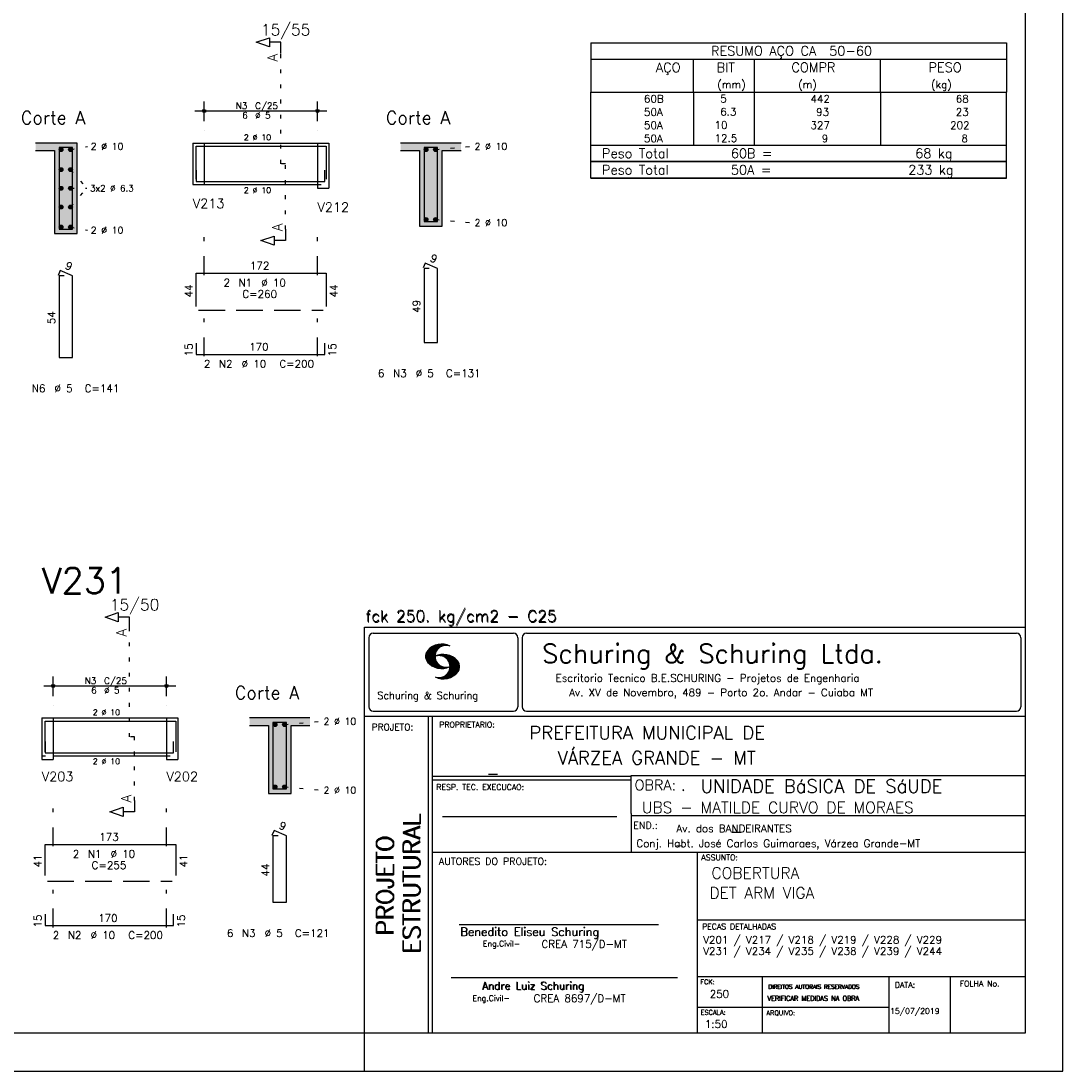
# Model space of a CAD drawing. Extents: x 0 to 84.1, y 0 to 59.4.
# Tile 4 of 7: x 56.5 to 84.1, y 0 to 27.8. Entities that reach past the tile are written whole.
import ezdxf

# ---------------------------------------------------------------- set-up
doc = ezdxf.new("R2010")
doc.units = 0
for name, pattern in [('ESTILO_TQS_0001', [1, 0.7, -0.3]), ('ESTILO_TQS_0002', [0.4, 0.1, -0.3]), ('ESTILO_TQS_0003', [1.5, 0.5, -0.4, 0.1, -0.5])]:
    doc.linetypes.add(name, pattern=pattern)
for name, color, linetype in [('1', 1, 'CONTINUOUS'), ('10', 10, 'CONTINUOUS'), ('2', 2, 'CONTINUOUS'), ('4', 4, 'CONTINUOUS'), ('6', 6, 'CONTINUOUS'), ('7', 7, 'CONTINUOUS')]:
    doc.layers.add(name, color=color, linetype=linetype)
doc.styles.get("Standard").update_dxf_attribs({"font": 'ROMANS.SHX'})

msp = doc.modelspace()

# ---------------------------------------------------------------- linework, layer by layer
at = {"layer": '1', "linetype": 'ESTILO_TQS_0002'}
for p, q in [((63.385, 24.03), (63.385, 26.95)), ((57.82, 24.405), (58.265, 24.49)), ((61.06, 24.58), (61.36, 24.58)), ((61.36, 24.58), (61.36, 23.48)), ((64.36, 24.58), (64.36, 23.48)), ((64.36, 24.58), (64.66, 24.58)), ((67.485, 24.405), (68.43, 24.49)), ((63.51, 24.03), (63.385, 24.03)), ((63.51, 22.295), (63.51, 24.03)), ((57.82, 23.8754), (58.25, 23.38)), ((57.82, 22.8846), (58.25, 23.38)), ((57.82, 23.38), (58.25, 23.38)), ((61.06, 23.48), (61.36, 23.48)), ((64.36, 23.48), (64.66, 23.48)), ((67.485, 22.555), (68.43, 22.47)), ((57.82, 22.355), (58.265, 22.27)), ((59.385, 8.85), (59.385, 11.72)), ((57.06, 9.35), (57.36, 9.35)), ((57.36, 9.35), (57.36, 8.35)), ((60.36, 9.35), (60.36, 8.35)), ((60.36, 9.35), (60.66, 9.35)), ((63.485, 9.175), (64.43, 9.26)), ((59.51, 8.85), (59.385, 8.85)), ((59.51, 7.165), (59.51, 8.85)), ((57.06, 8.35), (57.36, 8.35)), ((60.36, 8.35), (60.66, 8.35)), ((63.485, 7.525), (64.43, 7.44))]:
    msp.add_line(p, q, dxfattribs=at)
at = {"layer": '1', "linetype": 'ESTILO_TQS_0001'}
for p, q in [((61.21, 20.155), (64.51, 20.155)), ((57.21, 5.025), (60.51, 5.025))]:
    msp.add_line(p, q, dxfattribs=at)
at = {"layer": '1', "linetype": 'CONTINUOUS'}
for centre in [(57.57, 24.405), (57.82, 24.405), (67.235, 24.405), (67.485, 24.405), (57.57, 23.8754), (57.82, 23.8754), (57.57, 23.38), (57.82, 23.38), (57.57, 22.8846), (57.82, 22.8846), (67.235, 22.555), (67.485, 22.555), (57.57, 22.355), (57.82, 22.355), (63.235, 9.175), (63.485, 9.175), (63.235, 7.525), (63.485, 7.525)]:
    msp.add_circle(centre, 0.05, dxfattribs=at)
for points in [[(57.62, 24.405), (57.545, 24.448301), (57.523015, 24.422101)], [(57.62, 24.405), (57.523015, 24.422101), (57.523015, 24.387899)], [(57.62, 24.405), (57.523015, 24.387899), (57.545, 24.361699)], [(57.62, 24.405), (57.578682, 24.45424), (57.545, 24.448301)], [(57.62, 24.405), (57.545, 24.361699), (57.578682, 24.35576)], [(57.62, 24.405), (57.608302, 24.437139), (57.578682, 24.45424)], [(57.62, 24.405), (57.578682, 24.35576), (57.608302, 24.372861)], [(57.62, 24.405), (57.608302, 24.372861), (57.62, 24.405)], [(57.87, 24.405), (57.795, 24.448301), (57.773015, 24.422101)], [(57.87, 24.405), (57.773015, 24.422101), (57.773015, 24.387899)], [(57.87, 24.405), (57.773015, 24.387899), (57.795, 24.361699)], [(57.87, 24.405), (57.828682, 24.45424), (57.795, 24.448301)], [(57.87, 24.405), (57.795, 24.361699), (57.828682, 24.35576)], [(57.87, 24.405), (57.858302, 24.437139), (57.828682, 24.45424)], [(57.87, 24.405), (57.828682, 24.35576), (57.858302, 24.372861)], [(57.87, 24.405), (57.858302, 24.372861), (57.87, 24.405)], [(67.285, 24.405), (67.21, 24.448301), (67.188015, 24.422101)], [(67.285, 24.405), (67.188015, 24.422101), (67.188015, 24.387899)], [(67.285, 24.405), (67.188015, 24.387899), (67.21, 24.361699)], [(67.285, 24.405), (67.243682, 24.45424), (67.21, 24.448301)], [(67.285, 24.405), (67.21, 24.361699), (67.243682, 24.35576)], [(67.285, 24.405), (67.273302, 24.437139), (67.243682, 24.45424)], [(67.285, 24.405), (67.243682, 24.35576), (67.273302, 24.372861)], [(67.285, 24.405), (67.273302, 24.372861), (67.285, 24.405)], [(67.535, 24.405), (67.46, 24.448301), (67.438015, 24.422101)], [(67.535, 24.405), (67.438015, 24.422101), (67.438015, 24.387899)], [(67.535, 24.405), (67.438015, 24.387899), (67.46, 24.361699)], [(67.535, 24.405), (67.493682, 24.45424), (67.46, 24.448301)], [(67.535, 24.405), (67.46, 24.361699), (67.493682, 24.35576)], [(67.535, 24.405), (67.523302, 24.437139), (67.493682, 24.45424)], [(67.535, 24.405), (67.493682, 24.35576), (67.523302, 24.372861)], [(67.535, 24.405), (67.523302, 24.372861), (67.535, 24.405)], [(57.62, 23.8754), (57.545, 23.918701), (57.523015, 23.892501)], [(57.62, 23.8754), (57.578682, 23.92464), (57.545, 23.918701)], [(57.62, 23.8754), (57.608302, 23.907539), (57.578682, 23.92464)], [(57.87, 23.8754), (57.795, 23.918701), (57.773015, 23.892501)], [(57.87, 23.8754), (57.828682, 23.92464), (57.795, 23.918701)], [(57.87, 23.8754), (57.858302, 23.907539), (57.828682, 23.92464)], [(57.62, 23.8754), (57.523015, 23.892501), (57.523015, 23.858299)], [(57.62, 23.8754), (57.523015, 23.858299), (57.545, 23.832099)], [(57.62, 23.8754), (57.545, 23.832099), (57.578682, 23.82616)], [(57.62, 23.8754), (57.578682, 23.82616), (57.608302, 23.843261)], [(57.62, 23.8754), (57.608302, 23.843261), (57.62, 23.8754)], [(57.87, 23.8754), (57.773015, 23.892501), (57.773015, 23.858299)], [(57.87, 23.8754), (57.773015, 23.858299), (57.795, 23.832099)], [(57.87, 23.8754), (57.795, 23.832099), (57.828682, 23.82616)], [(57.87, 23.8754), (57.828682, 23.82616), (57.858302, 23.843261)], [(57.87, 23.8754), (57.858302, 23.843261), (57.87, 23.8754)], [(57.62, 23.38), (57.545, 23.423301), (57.523015, 23.397101)], [(57.62, 23.38), (57.523015, 23.397101), (57.523015, 23.362899)], [(57.62, 23.38), (57.523015, 23.362899), (57.545, 23.336699)], [(57.62, 23.38), (57.578682, 23.42924), (57.545, 23.423301)], [(57.62, 23.38), (57.545, 23.336699), (57.578682, 23.33076)], [(57.62, 23.38), (57.608302, 23.412139), (57.578682, 23.42924)], [(57.62, 23.38), (57.578682, 23.33076), (57.608302, 23.347861)], [(57.62, 23.38), (57.608302, 23.347861), (57.62, 23.38)], [(57.87, 23.38), (57.795, 23.423301), (57.773015, 23.397101)], [(57.87, 23.38), (57.773015, 23.397101), (57.773015, 23.362899)], [(57.87, 23.38), (57.773015, 23.362899), (57.795, 23.336699)], [(57.87, 23.38), (57.828682, 23.42924), (57.795, 23.423301)], [(57.87, 23.38), (57.795, 23.336699), (57.828682, 23.33076)], [(57.87, 23.38), (57.858302, 23.412139), (57.828682, 23.42924)], [(57.87, 23.38), (57.828682, 23.33076), (57.858302, 23.347861)], [(57.87, 23.38), (57.858302, 23.347861), (57.87, 23.38)], [(57.62, 22.8846), (57.545, 22.927901), (57.523015, 22.901701)], [(57.62, 22.8846), (57.523015, 22.901701), (57.523015, 22.867499)], [(57.62, 22.8846), (57.523015, 22.867499), (57.545, 22.841299)], [(57.62, 22.8846), (57.578682, 22.93384), (57.545, 22.927901)], [(57.62, 22.8846), (57.545, 22.841299), (57.578682, 22.83536)], [(57.62, 22.8846), (57.608302, 22.916739), (57.578682, 22.93384)], [(57.62, 22.8846), (57.578682, 22.83536), (57.608302, 22.852461)], [(57.62, 22.8846), (57.608302, 22.852461), (57.62, 22.8846)], [(57.87, 22.8846), (57.795, 22.927901), (57.773015, 22.901701)], [(57.87, 22.8846), (57.773015, 22.901701), (57.773015, 22.867499)], [(57.87, 22.8846), (57.773015, 22.867499), (57.795, 22.841299)], [(57.87, 22.8846), (57.828682, 22.93384), (57.795, 22.927901)], [(57.87, 22.8846), (57.795, 22.841299), (57.828682, 22.83536)], [(57.87, 22.8846), (57.858302, 22.916739), (57.828682, 22.93384)], [(57.87, 22.8846), (57.828682, 22.83536), (57.858302, 22.852461)], [(57.87, 22.8846), (57.858302, 22.852461), (57.87, 22.8846)], [(67.285, 22.555), (67.21, 22.598301), (67.188015, 22.572101)], [(67.285, 22.555), (67.188015, 22.572101), (67.188015, 22.537899)], [(67.285, 22.555), (67.188015, 22.537899), (67.21, 22.511699)], [(67.285, 22.555), (67.243682, 22.60424), (67.21, 22.598301)], [(67.285, 22.555), (67.21, 22.511699), (67.243682, 22.50576)], [(67.285, 22.555), (67.273302, 22.587139), (67.243682, 22.60424)], [(67.285, 22.555), (67.243682, 22.50576), (67.273302, 22.522861)], [(67.285, 22.555), (67.273302, 22.522861), (67.285, 22.555)], [(67.535, 22.555), (67.46, 22.598301), (67.438015, 22.572101)], [(67.535, 22.555), (67.438015, 22.572101), (67.438015, 22.537899)], [(67.535, 22.555), (67.438015, 22.537899), (67.46, 22.511699)], [(67.535, 22.555), (67.493682, 22.60424), (67.46, 22.598301)], [(67.535, 22.555), (67.46, 22.511699), (67.493682, 22.50576)], [(67.535, 22.555), (67.523302, 22.587139), (67.493682, 22.60424)], [(67.535, 22.555), (67.493682, 22.50576), (67.523302, 22.522861)], [(67.535, 22.555), (67.523302, 22.522861), (67.535, 22.555)], [(57.62, 22.355), (57.545, 22.398301), (57.523015, 22.372101)], [(57.62, 22.355), (57.523015, 22.372101), (57.523015, 22.337899)], [(57.62, 22.355), (57.523015, 22.337899), (57.545, 22.311699)], [(57.62, 22.355), (57.578682, 22.40424), (57.545, 22.398301)], [(57.62, 22.355), (57.545, 22.311699), (57.578682, 22.30576)], [(57.62, 22.355), (57.608302, 22.387139), (57.578682, 22.40424)], [(57.62, 22.355), (57.578682, 22.30576), (57.608302, 22.322861)], [(57.62, 22.355), (57.608302, 22.322861), (57.62, 22.355)], [(57.87, 22.355), (57.795, 22.398301), (57.773015, 22.372101)], [(57.87, 22.355), (57.773015, 22.372101), (57.773015, 22.337899)], [(57.87, 22.355), (57.773015, 22.337899), (57.795, 22.311699)], [(57.87, 22.355), (57.828682, 22.40424), (57.795, 22.398301)], [(57.87, 22.355), (57.795, 22.311699), (57.828682, 22.30576)], [(57.87, 22.355), (57.858302, 22.387139), (57.828682, 22.40424)], [(57.87, 22.355), (57.828682, 22.30576), (57.858302, 22.322861)], [(57.87, 22.355), (57.858302, 22.322861), (57.87, 22.355)], [(63.285, 9.175), (63.21, 9.218301), (63.188015, 9.192101)], [(63.285, 9.175), (63.188015, 9.192101), (63.188015, 9.157899)], [(63.285, 9.175), (63.243682, 9.22424), (63.21, 9.218301)], [(63.285, 9.175), (63.273302, 9.207139), (63.243682, 9.22424)], [(63.535, 9.175), (63.46, 9.218301), (63.438015, 9.192101)], [(63.535, 9.175), (63.438015, 9.192101), (63.438015, 9.157899)], [(63.535, 9.175), (63.493682, 9.22424), (63.46, 9.218301)], [(63.535, 9.175), (63.523302, 9.207139), (63.493682, 9.22424)], [(63.285, 9.175), (63.188015, 9.157899), (63.21, 9.131699)], [(63.285, 9.175), (63.21, 9.131699), (63.243682, 9.12576)], [(63.285, 9.175), (63.243682, 9.12576), (63.273302, 9.142861)], [(63.285, 9.175), (63.273302, 9.142861), (63.285, 9.175)], [(63.535, 9.175), (63.438015, 9.157899), (63.46, 9.131699)], [(63.535, 9.175), (63.46, 9.131699), (63.493682, 9.12576)], [(63.535, 9.175), (63.493682, 9.12576), (63.523302, 9.142861)], [(63.535, 9.175), (63.523302, 9.142861), (63.535, 9.175)], [(63.285, 7.525), (63.21, 7.568301), (63.188015, 7.542101)], [(63.285, 7.525), (63.188015, 7.542101), (63.188015, 7.507899)], [(63.285, 7.525), (63.188015, 7.507899), (63.21, 7.481699)], [(63.285, 7.525), (63.243682, 7.57424), (63.21, 7.568301)], [(63.285, 7.525), (63.21, 7.481699), (63.243682, 7.47576)], [(63.285, 7.525), (63.273302, 7.557139), (63.243682, 7.57424)], [(63.285, 7.525), (63.243682, 7.47576), (63.273302, 7.492861)], [(63.285, 7.525), (63.273302, 7.492861), (63.285, 7.525)], [(63.535, 7.525), (63.46, 7.568301), (63.438015, 7.542101)], [(63.535, 7.525), (63.438015, 7.542101), (63.438015, 7.507899)], [(63.535, 7.525), (63.438015, 7.507899), (63.46, 7.481699)], [(63.535, 7.525), (63.493682, 7.57424), (63.46, 7.568301)], [(63.535, 7.525), (63.46, 7.481699), (63.493682, 7.47576)], [(63.535, 7.525), (63.523302, 7.557139), (63.493682, 7.57424)], [(63.535, 7.525), (63.493682, 7.47576), (63.523302, 7.492861)], [(63.535, 7.525), (63.523302, 7.492861), (63.535, 7.525)]]:
    msp.add_solid(points, dxfattribs=at)
at = {"layer": '10', "linetype": 'CONTINUOUS'}
for points in [[(57.395, 24.38), (57.995, 24.58), (56.895, 24.58)], [(57.395, 24.38), (56.895, 24.58), (56.895, 24.38)], [(57.395, 24.38), (57.995, 22.18), (57.995, 24.58)], [(66.56, 24.58), (66.56, 24.38), (67.06, 24.38)], [(66.56, 24.58), (67.06, 24.38), (68.16, 24.58)], [(67.06, 24.38), (67.66, 24.38), (68.16, 24.58)], [(67.66, 24.38), (68.16, 24.38), (68.16, 24.58)], [(57.395, 24.38), (57.395, 22.18), (57.995, 22.18)], [(67.06, 22.38), (67.66, 22.38), (67.06, 24.38)], [(67.66, 22.38), (67.66, 24.38), (67.06, 24.38)], [(62.56, 9.35), (62.56, 9.15), (63.06, 9.15)], [(62.56, 9.35), (63.06, 9.15), (64.16, 9.35)], [(63.06, 9.15), (63.66, 9.15), (64.16, 9.35)], [(63.66, 9.15), (64.16, 9.15), (64.16, 9.35)], [(63.06, 7.35), (63.66, 7.35), (63.06, 9.15)], [(63.66, 7.35), (63.66, 9.15), (63.06, 9.15)]]:
    msp.add_solid(points, dxfattribs=at)
at = {"layer": '2', "linetype": 'CONTINUOUS'}
for p, q in [((84.100006, 0), (84.100006, 59.400002)), ((71.6, 27.237511), (71.6, 25.925011)), ((71.6, 27.237511), (82.6, 27.237511)), ((82.6, 27.237511), (82.6, 25.925011)), ((71.6, 26.800011), (82.6, 26.800011)), ((74.32, 25.925011), (74.32, 26.800011)), ((75.93, 25.925011), (75.93, 26.800011)), ((79.265, 25.925011), (79.265, 26.800011)), ((71.6, 25.925011), (82.6, 25.925011)), ((71.6, 25.575011), (71.6, 25.925011)), ((74.32, 25.925011), (74.32, 25.575011)), ((75.93, 25.575011), (75.93, 25.925011)), ((79.265, 25.925011), (79.265, 25.575011)), ((82.6, 25.575011), (82.6, 25.925011)), ((61.36, 25.16), (61.36, 25.68)), ((64.36, 25.16), (64.36, 25.68)), ((61.11, 25.43), (64.61, 25.43)), ((71.6, 25.22501), (71.6, 25.575011)), ((74.32, 25.575011), (74.32, 25.225011)), ((75.93, 25.22501), (75.93, 25.575011)), ((79.265, 25.575011), (79.265, 25.22501)), ((82.6, 25.22501), (82.6, 25.575011)), ((71.6, 24.87501), (71.6, 25.22501)), ((74.32, 25.22501), (74.32, 24.87501)), ((75.93, 24.87501), (75.93, 25.22501)), ((79.265, 25.22501), (79.265, 24.87501)), ((82.6, 24.87501), (82.6, 25.22501)), ((61.36, 24.91), (61.36, 24.91)), ((64.36, 24.91), (64.36, 24.91)), ((71.6, 24.52501), (71.6, 24.87501)), ((74.32, 24.87501), (74.32, 24.52501)), ((75.93, 24.52501), (75.93, 24.87501)), ((79.265, 24.87501), (79.265, 24.52501)), ((82.6, 24.52501), (82.6, 24.87501)), ((57.995, 24.58), (56.895, 24.58)), ((57.995, 22.18), (57.995, 24.58)), ((61.06, 24.58), (61.06, 23.48)), ((61.06, 24.58), (61.06, 23.48)), ((61.06, 24.58), (61.06, 23.48)), ((61.06, 24.58), (61.36, 24.58)), ((61.36, 24.58), (64.36, 24.58)), ((61.36, 24.58), (61.36, 23.48)), ((64.36, 24.58), (64.36, 23.48)), ((64.36, 24.58), (64.36, 23.38)), ((64.36, 24.58), (64.66, 24.58)), ((64.66, 24.58), (64.66, 23.48)), ((64.66, 24.58), (64.66, 23.38)), ((68.16, 24.58), (66.56, 24.58)), ((71.6, 24.52501), (82.6, 24.52501)), ((71.6, 24.08751), (71.6, 24.52501)), ((71.6, 24.52501), (82.6, 24.52501)), ((82.6, 24.08751), (82.6, 24.52501)), ((56.895, 24.38), (57.395, 24.38)), ((57.395, 24.38), (57.395, 22.18)), ((66.56, 24.38), (67.06, 24.38)), ((67.06, 24.38), (67.06, 22.38)), ((67.66, 22.38), (67.66, 24.38)), ((67.66, 24.38), (68.16, 24.38)), ((82.6, 24.08751), (71.6, 24.08751)), ((71.6, 23.65001), (71.6, 24.08751)), ((71.6, 24.08751), (82.6, 24.08751)), ((82.6, 23.65001), (82.6, 24.08751)), ((82.6, 23.65001), (71.6, 23.65001)), ((71.6, 23.65001), (82.6, 23.65001)), ((61.06, 23.48), (61.36, 23.48)), ((61.36, 23.48), (64.36, 23.48)), ((64.36, 23.38), (64.66, 23.38)), ((67.06, 22.38), (67.66, 22.38)), ((57.395, 22.18), (57.995, 22.18)), ((65.600006, 11.755142), (83.100006, 11.755135)), ((65.600006, 1), (65.600006, 11.755142)), ((65.715988, 11.477417), (65.715988, 9.648308)), ((65.832489, 11.593918), (69.548996, 11.593918)), ((69.665497, 11.477417), (69.665497, 9.648308)), ((69.778748, 11.477417), (69.778748, 9.648308)), ((69.895248, 11.593918), (82.867508, 11.593918)), ((82.984009, 11.477417), (82.984009, 9.648308)), ((67.221771, 10.985771), (67.52832, 11.29232)), ((67.222122, 10.971992), (67.545929, 11.295792)), ((67.222168, 11.000305), (67.508011, 11.286148)), ((67.222488, 10.958214), (67.56427, 11.300003)), ((67.224365, 11.016647), (67.488403, 11.280685)), ((67.224472, 10.94606), (67.581131, 11.302727)), ((67.226578, 11.03299), (67.465408, 11.271812)), ((67.2267, 10.934158), (67.596313, 11.303772)), ((67.228943, 10.922256), (67.612335, 11.305649)), ((67.232178, 10.911354), (67.626831, 11.306015)), ((67.232437, 11.052986), (67.439468, 11.26001)), ((67.235916, 10.900948), (67.642014, 11.307053)), ((67.239258, 11.073952), (67.410522, 11.245209)), ((67.239655, 10.890556), (67.656281, 11.307182)), ((67.243561, 10.880333), (67.66925, 11.306015)), ((67.248611, 10.871239), (67.520584, 11.143219)), ((67.252747, 11.10157), (67.374313, 11.223145)), ((67.608673, 11.2313), (67.68306, 11.305702)), ((67.638062, 11.246552), (67.69574, 11.30423)), ((67.662872, 11.257233), (67.708405, 11.302757)), ((67.681976, 11.262199), (67.721237, 11.30146)), ((67.702469, 11.268562), (67.733063, 11.299149)), ((67.718491, 11.270424), (67.744904, 11.296837)), ((67.734482, 11.272285), (67.757004, 11.294807)), ((67.750473, 11.274147), (67.768555, 11.292221)), ((67.253647, 10.862129), (67.502121, 11.110611)), ((67.258682, 10.853035), (67.491592, 11.085945)), ((67.264267, 10.84449), (67.483597, 11.06382)), ((67.270782, 10.836868), (67.47966, 11.045746)), ((67.277298, 10.829247), (67.475876, 11.027817)), ((67.283813, 10.821625), (67.474167, 11.011971)), ((67.290558, 10.814232), (67.473114, 10.99678)), ((67.296936, 10.807419), (67.470306, 10.980797)), ((67.304733, 10.800133), (67.473206, 10.968597)), ((67.311829, 10.793083), (67.474121, 10.955383)), ((67.319168, 10.786293), (67.475159, 10.942276)), ((67.326828, 10.779808), (67.477615, 10.930595)), ((67.334488, 10.773323), (67.480087, 10.918922)), ((67.342133, 10.766846), (67.482544, 10.907249)), ((67.350098, 10.760674), (67.485901, 10.896469)), ((67.358337, 10.754768), (67.489655, 10.886078)), ((67.366577, 10.748863), (67.493408, 10.875694)), ((67.374802, 10.742966), (67.497208, 10.865356)), ((67.383392, 10.737427), (67.502075, 10.856102)), ((67.392227, 10.732109), (67.506958, 10.84684)), ((67.531494, 10.998619), (67.546158, 11.013283)), ((67.548691, 11.001663), (67.565323, 11.018303)), ((67.563156, 11.001991), (67.584885, 11.023735)), ((67.577606, 11.002319), (67.601898, 11.026611)), ((67.592072, 11.002647), (67.619476, 11.030045)), ((67.604584, 11.001007), (67.635239, 11.03167)), ((67.617233, 10.999535), (67.651505, 11.033806)), ((67.62999, 10.998154), (67.666199, 11.034363)), ((67.64122, 10.995239), (67.680893, 11.03492)), ((67.652435, 10.992317), (67.695602, 11.035484)), ((67.664337, 10.990074), (67.708984, 11.034729)), ((67.674881, 10.986488), (67.72316, 11.034767)), ((67.684326, 10.981789), (67.736191, 11.033653)), ((67.694321, 10.977654), (67.748459, 11.031792)), ((67.704605, 10.973801), (67.761597, 11.0308)), ((67.71431, 10.969368), (67.773758, 11.028824)), ((67.722412, 10.963333), (67.785233, 11.026146)), ((67.732498, 10.959282), (67.797607, 11.024391)), ((67.740387, 10.953033), (67.808838, 11.021484)), ((67.749115, 10.947632), (67.819702, 11.018219)), ((67.756165, 10.940536), (67.830765, 11.015137)), ((67.765198, 10.93544), (67.841873, 11.012115)), ((67.77211, 10.928207), (67.852234, 11.008339)), ((67.779831, 10.921783), (67.86261, 11.004555)), ((67.785919, 10.913734), (67.873306, 11.001122)), ((67.794006, 10.907692), (67.883316, 10.997002)), ((67.799911, 10.899467), (67.892731, 10.992279)), ((67.806625, 10.892029), (67.902451, 10.987854)), ((67.811752, 10.883018), (67.912231, 10.983505)), ((67.817657, 10.874802), (67.921875, 10.979012)), ((67.823761, 10.866768), (67.930435, 10.973442)), ((67.829498, 10.858353), (67.940002, 10.968857)), ((67.833527, 10.848244), (67.948654, 10.963379)), ((67.838394, 10.838989), (67.957047, 10.957634)), ((67.843323, 10.829773), (67.965561, 10.952019)), ((67.848358, 10.817596), (67.975677, 10.944923)), ((67.852341, 10.806755), (67.985031, 10.939453)), ((67.856201, 10.794724), (67.99379, 10.932312)), ((67.856934, 10.63131), (68.075089, 10.849472)), ((67.859863, 10.781189), (68.003067, 10.924393)), ((67.860703, 10.649239), (68.070358, 10.858894)), ((67.862656, 10.768639), (68.011749, 10.91774)), ((67.865173, 10.667847), (68.063507, 10.866165)), ((67.865234, 10.753647), (68.02092, 10.90934)), ((67.866241, 10.683037), (68.057556, 10.874352)), ((67.866318, 10.73967), (68.029205, 10.90255)), ((67.867294, 10.698235), (68.049774, 10.880722)), ((67.867905, 10.725861), (68.036682, 10.894646)), ((67.868118, 10.711845), (68.043793, 10.887527)), ((67.401062, 10.726807), (67.511841, 10.837578)), ((67.409882, 10.721497), (67.516922, 10.828537)), ((67.419189, 10.71666), (67.522842, 10.820305)), ((67.428635, 10.711967), (67.528748, 10.812088)), ((67.43808, 10.707275), (67.534668, 10.803864)), ((67.44754, 10.702599), (67.540802, 10.79586)), ((67.457642, 10.698563), (67.547699, 10.78862)), ((67.467743, 10.694519), (67.554611, 10.781387)), ((67.477829, 10.690483), (67.561508, 10.774155)), ((67.488205, 10.686714), (67.568588, 10.767105)), ((67.499008, 10.683372), (67.576477, 10.760849)), ((67.509796, 10.680031), (67.584366, 10.754601)), ((67.520599, 10.676697), (67.592255, 10.74836)), ((67.532074, 10.674026), (67.600327, 10.742287)), ((67.543625, 10.671448), (67.609238, 10.737053)), ((67.555176, 10.668869), (67.618134, 10.731819)), ((67.5672, 10.666748), (67.627045, 10.726585)), ((67.579605, 10.665009), (67.636261, 10.721664)), ((67.591995, 10.663277), (67.646255, 10.717522)), ((67.604782, 10.661919), (67.65625, 10.713379)), ((67.618134, 10.66114), (67.666229, 10.709244)), ((67.6315, 10.660355), (67.67691, 10.705772)), ((67.645309, 10.660042), (67.688126, 10.70285)), ((67.65976, 10.660355), (67.699341, 10.699936)), ((67.671295, 10.38913), (68.095734, 10.813568)), ((67.67421, 10.660667), (67.710678, 10.697136)), ((67.685135, 10.388832), (68.100952, 10.804665)), ((67.690598, 10.661674), (67.723846, 10.694931)), ((67.698959, 10.388527), (68.104996, 10.794571)), ((67.70816, 10.663521), (67.737625, 10.692986)), ((67.713776, 10.389206), (68.107529, 10.782967)), ((67.725296, 10.665939), (67.750778, 10.691422)), ((67.728806, 10.390091), (68.110825, 10.77211)), ((67.741867, 10.668861), (67.765747, 10.692741)), ((67.744095, 10.391251), (68.114105, 10.761261)), ((67.760269, 10.672806), (67.780136, 10.69268)), ((67.760544, 10.393555), (68.11557, 10.748596)), ((67.776978, 10.395859), (68.117249, 10.736137)), ((67.780106, 10.677895), (67.794464, 10.692261)), ((67.794464, 10.692261), (67.796539, 10.694336)), ((67.794861, 10.399597), (68.118942, 10.723679)), ((67.798126, 10.683296), (67.810562, 10.69574)), ((67.813049, 10.403664), (68.118515, 10.709122)), ((67.817169, 10.689835), (67.825378, 10.698044)), ((67.822357, 10.554344), (68.091095, 10.823074)), ((67.832825, 10.409302), (68.118134, 10.694611)), ((67.833084, 10.695976), (67.839569, 10.702461)), ((67.840729, 10.586838), (68.086777, 10.832893)), ((67.848709, 10.608963), (68.081818, 10.842072)), ((67.853302, 10.415634), (68.117767, 10.680092)), ((67.876404, 10.424599), (68.113495, 10.66169)), ((67.901276, 10.435333), (68.110229, 10.644287)), ((67.929581, 10.449501), (68.101624, 10.621544)), ((67.966125, 10.471909), (68.08902, 10.594803)), ((57.36, 9.93), (57.36, 10.45)), ((60.36, 9.93), (60.36, 10.45)), ((67.550323, 10.409546), (67.562592, 10.421799)), ((67.561462, 10.40654), (67.576416, 10.421486)), ((67.572601, 10.403542), (67.590225, 10.421173)), ((67.583755, 10.400551), (67.606155, 10.422958)), ((67.595673, 10.398346), (67.622162, 10.424828)), ((67.607605, 10.396141), (67.639587, 10.428116)), ((67.619553, 10.393929), (67.658707, 10.43309)), ((67.632141, 10.392387), (67.679932, 10.440178)), ((67.644958, 10.391075), (67.704071, 10.450188)), ((67.657776, 10.389755), (67.737152, 10.469131)), ((68.045029, 10.536674), (68.057724, 10.54937)), ((57.11, 10.2), (60.61, 10.2)), ((57.36, 9.68), (57.36, 9.68)), ((60.36, 9.68), (60.36, 9.68)), ((65.832489, 9.531807), (69.548996, 9.531807)), ((69.895248, 9.531807), (82.867508, 9.531807)), ((57.06, 9.35), (57.06, 8.35)), ((57.06, 9.35), (57.06, 8.25)), ((57.06, 9.35), (57.06, 8.35)), ((57.06, 9.35), (57.36, 9.35)), ((57.36, 9.35), (60.36, 9.35)), ((57.36, 9.35), (57.36, 8.25)), ((60.36, 9.35), (60.36, 8.35)), ((60.36, 9.35), (60.36, 8.25)), ((60.36, 9.35), (60.66, 9.35)), ((60.66, 9.35), (60.66, 8.35)), ((60.66, 9.35), (60.66, 8.25)), ((64.16, 9.35), (62.56, 9.35)), ((65.600006, 9.399994), (83.100006, 9.399994)), ((67.300385, 5.799995), (67.300385, 9.399994)), ((67.400391, 5.799995), (67.400391, 9.399994)), ((83.100006, 9.399994), (83.100006, 1)), ((62.56, 9.15), (63.06, 9.15)), ((63.06, 9.15), (63.06, 7.35)), ((63.66, 7.35), (63.66, 9.15)), ((63.66, 9.15), (64.16, 9.15)), ((57.36, 8.35), (60.36, 8.35)), ((57.06, 8.25), (57.36, 8.25)), ((60.36, 8.25), (60.66, 8.25)), ((72.668579, 7.799995), (67.400391, 7.799995)), ((83.100006, 7.814748), (72.656072, 7.814748)), ((72.668579, 6.816429), (72.668579, 7.814748)), ((72.668579, 7.699995), (67.400391, 7.699995)), ((63.06, 7.35), (63.66, 7.35)), ((67.670311, 6.739054), (72.288887, 6.739054)), ((72.668579, 6.816429), (72.668579, 5.799995)), ((72.668579, 6.7647), (83.100006, 6.764707)), ((67.300385, 1), (67.300385, 5.799995)), ((67.400391, 1), (67.400391, 5.799995)), ((67.400391, 5.799995), (83.100006, 5.799995)), ((74.420959, 4.799995), (74.420959, 5.799995)), ((74.420959, 1), (74.420959, 4.799995)), ((74.420958, 4.005768), (83.100005, 4.005775)), ((68.11142, 3.880456), (73.389854, 3.880456)), ((74.420959, 2.505768), (83.100006, 2.505775)), ((76.14679, 1), (76.14679, 2.505775)), ((79.496475, 1), (79.496475, 2.505775)), ((81.120974, 1), (81.120974, 2.505774)), ((67.897606, 2.480272), (73.894493, 2.480272)), ((74.420959, 1.691734), (79.496475, 1.691742)), ((65.600006, 0), (65.600006, 1)), ((83.100006, 1), (65.600006, 1)), ((0, 0), (84.100006, 0))]:
    msp.add_line(p, q, dxfattribs=at)
at = {"layer": '2', "linetype": 'ESTILO_TQS_0003'}
for p, q in [((61.36, 21.082), (61.36, 22.33)), ((64.36, 21.082), (64.36, 22.33)), ((61.36, 18.932), (61.36, 20.278)), ((64.36, 18.932), (64.36, 20.278)), ((57.36, 5.952), (57.36, 7.15)), ((60.36, 5.952), (60.36, 7.15)), ((57.36, 3.802), (57.36, 5.148)), ((60.36, 3.802), (60.36, 5.148))]:
    msp.add_line(p, q, dxfattribs=at)
at = {"layer": '2', "linetype": 'CONTINUOUS'}
for points in [[(83.100006, 1), (2.5, 1), (2.5, 58.400002), (83.100006, 58.400002), (83.100006, 1)], [(63.385, 26.95), (63.385, 27.25), (63.085, 27.25), (63.085, 27.13), (62.735, 27.25), (63.085, 27.37), (63.085, 27.25)], [(63.51, 22.295), (63.51, 21.995), (63.21, 21.995), (63.21, 21.875), (62.86, 21.995), (63.21, 22.115), (63.21, 21.995)], [(59.385, 11.72), (59.385, 12.02), (59.085, 12.02), (59.085, 11.9), (58.735, 12.02), (59.085, 12.14), (59.085, 12.02)], [(59.51, 7.165), (59.51, 6.865), (59.21, 6.865), (59.21, 6.745), (58.86, 6.865), (59.21, 6.985), (59.21, 6.865)]]:
    msp.add_lwpolyline(points, dxfattribs=at)
for centre, radius in [((61.36, 25.43), 0.041625), ((61.36, 25.43), 0.02075), ((64.36, 25.43), 0.041625), ((64.36, 25.43), 0.02075), ((57.36, 10.2), 0.041625), ((57.36, 10.2), 0.02075), ((60.36, 10.2), 0.041625), ((60.36, 10.2), 0.02075)]:
    msp.add_circle(centre, radius, dxfattribs=at)
for centre, radius, start, end in [((65.832489, 11.477417), 0.116502, 90, 180), ((69.548996, 11.477417), 0.116502, 0, 90), ((69.895248, 11.477417), 0.116502, 90, 180), ((82.867508, 11.477417), 0.116502, 0, 90), ((67.465149, 10.982269), 0.243989, 140.229431, 231.895096), ((67.648087, 10.815277), 0.491555, 63.393265, 138.909058), ((67.763229, 10.98333), 0.291044, 68.851509, 291.148499), ((67.648087, 11.15139), 0.491555, 218.229782, 296.60672), ((67.692337, 10.543831), 0.491555, 41.090942, 116.606735), ((67.577194, 10.711891), 0.291044, 248.851501, 111.148491), ((67.875275, 10.710823), 0.243989, 308.104889, 39.770576), ((67.692337, 10.879951), 0.491555, 243.393265, 321.770233), ((65.832489, 9.648308), 0.116502, 180, 270), ((69.548996, 9.648308), 0.116502, 270, 0), ((69.895248, 9.648308), 0.116502, 180, 270), ((82.867508, 9.648308), 0.116502, 270, 0)]:
    msp.add_arc(centre, radius, start, end, dxfattribs=at)
at = {"layer": '4', "linetype": 'CONTINUOUS'}
for p, q in [((61.15, 23.62), (61.15, 24.5)), ((61.15, 24.5), (64.59, 24.5)), ((64.59, 24.5), (64.59, 23.62)), ((61.15, 23.86), (61.15, 23.56)), ((64.55, 23.56), (64.55, 23.86)), ((61.15, 23.56), (64.55, 23.56)), ((57.15, 8.45), (57.15, 9.27)), ((57.15, 9.27), (60.61, 9.27)), ((60.61, 9.27), (60.61, 8.45)), ((57.15, 8.73), (57.15, 8.43)), ((60.55, 8.43), (60.55, 8.73)), ((57.15, 8.43), (60.55, 8.43))]:
    msp.add_line(p, q, dxfattribs=at)
for points in [[(57.515, 24.46), (57.515, 22.3), (57.875, 22.3), (57.875, 24.46), (57.515, 24.46)], [(67.18, 24.46), (67.18, 22.5), (67.54, 22.5), (67.54, 24.46), (67.18, 24.46)], [(63.18, 9.23), (63.18, 7.47), (63.54, 7.47), (63.54, 9.23), (63.18, 9.23)]]:
    msp.add_lwpolyline(points, dxfattribs=at)
at = {"layer": '6', "linetype": 'CONTINUOUS'}
for p, q in [((57.543338, 21.2), (57.488893, 21.07102)), ((57.875, 21.06), (57.543338, 21.2)), ((67.208338, 21.4), (67.153893, 21.27102)), ((67.32, 21.26), (67.18, 21.26)), ((67.18, 21.26), (67.18, 19.3)), ((67.54, 21.26), (67.208338, 21.4)), ((67.54, 19.3), (67.54, 21.26)), ((57.655, 21.06), (57.515, 21.06)), ((57.515, 21.06), (57.515, 18.9)), ((57.875, 18.9), (57.875, 21.06)), ((61.15, 20.25), (61.15, 21.13)), ((61.15, 21.13), (64.59, 21.13)), ((64.59, 21.13), (64.59, 20.25)), ((61.15, 19.28), (61.15, 18.98)), ((64.55, 18.98), (64.55, 19.28)), ((67.18, 19.3), (67.54, 19.3)), ((61.15, 18.98), (64.55, 18.98)), ((57.515, 18.9), (57.875, 18.9)), ((63.208338, 6.37), (63.153893, 6.24102)), ((63.32, 6.23), (63.18, 6.23)), ((63.18, 6.23), (63.18, 4.47)), ((63.54, 6.23), (63.208338, 6.37)), ((63.54, 4.47), (63.54, 6.23)), ((57.15, 5.18), (57.15, 6)), ((57.15, 6), (60.61, 6)), ((60.61, 6), (60.61, 5.18)), ((63.18, 4.47), (63.54, 4.47)), ((57.15, 4.15), (57.15, 3.85)), ((60.55, 3.85), (60.55, 4.15)), ((57.15, 3.85), (60.55, 3.85))]:
    msp.add_line(p, q, dxfattribs=at)

# ---------------------------------------------------------------- texts
at = {"layer": '1', "linetype": 'CONTINUOUS'}
for s, height, p in [('PREFEITURA MUNICIPAL DE', 0.35, (69.967754, 8.785075)), ('VÁRZEA GRANDE - MT', 0.35, (70.716987, 8.118506)), ('_', 0.35, (68.88924, 7.899706)), ('UNIDADE BáSICA DE SáUDE', 0.35, (74.501919, 7.371094)), ('.', 0.3, (73.984333, 7.423969)), ('UBS - MATILDE CURVO DE MORAES', 0.3, (72.946369, 6.831837)), ('Av. dos BANDEIRANTES', 0.2, (73.86333, 6.322955)), ('Conj. Habt. José Carlos Guimaraes, Várzea Grande-MT', 0.2, (72.803273, 5.930193)), ('_', 0.35, (75.330094, 6.362007)), ('_', 0.2, (73.86333, 5.982955)), ('COBERTURA', 0.3, (74.791907, 5.09393)), ('DET ARM VIGA', 0.3, (74.737424, 4.567268)), ('V201 / V217 / V218 / V219 / V228 / V229', 0.2, (74.571808, 3.37457)), ('V231 / V234 / V235 / V238 / V239 / V244', 0.2, (74.571808, 3.07457)), ('250', 0.2, (74.745692, 1.940266)), ('15/07/2019', 0.15, (79.520414, 1.512631))]:
    msp.add_text(s, height=height, dxfattribs=at).set_placement(p)
at = {"layer": '2', "linetype": 'CONTINUOUS'}
for s, height, p in [('15/55', 0.3, (62.86, 27.43)), ('RESUMO AÇO CA  50-60', 0.25, (74.780497, 26.893761)), ('AÇO', 0.25, (73.31958, 26.456261)), ('BIT', 0.25, (74.93, 26.456261)), ('COMPR', 0.25, (76.908841, 26.459862)), ('PESO', 0.25, (80.53784, 26.459862)), ('(mm)', 0.2, (74.943861, 26.028761)), ('(m)', 0.2, (77.086146, 26.028761)), ('(kg)', 0.2, (80.606442, 26.028761)), ('N3', 0.17, (62.197, 25.481)), ('C/25', 0.17, (62.707, 25.481)), ('     60B', 0.2, (72.259661, 25.650011)), ('    5  ', 0.2, (74.426542, 25.656055)), ('     442', 0.2, (76.667658, 25.650011)), ('     68', 0.2, (80.515265, 25.650011)), ('Corte A', 0.34, (56.505, 25.08)), ('6', 0.17, (62.367, 25.226)), ('%%c 5', 0.17, (62.707, 25.226)), ('Corte A', 0.34, (66.17, 25.08)), ('     50A', 0.2, (72.259661, 25.300011)), ('    6.3', 0.2, (74.426542, 25.306054)), ('      93', 0.2, (76.667658, 25.300011)), ('     23', 0.2, (80.515265, 25.300011)), ('     50A', 0.2, (72.259661, 24.95001)), ('   10  ', 0.2, (74.426542, 24.956054)), ('     327', 0.2, (76.667658, 24.950011)), ('    202', 0.2, (80.515265, 24.950011)), ('2 %%c 10', 0.15, (62.41, 24.655)), ('     50A', 0.2, (72.259661, 24.60001)), ('   12.5', 0.2, (74.426542, 24.606054)), ('       9', 0.2, (76.667658, 24.60001)), ('      8', 0.2, (80.515265, 24.60001)), ('2 %%c 10', 0.18, (58.355, 24.4)), ('2 %%c 10', 0.18, (68.52, 24.4)), ('Peso Total        60B =', 0.25, (71.892829, 24.18126)), ('     68 kg', 0.25, (79.257004, 24.18126)), ('Peso Total        50A =', 0.25, (71.892829, 23.74376)), ('    233 kg', 0.25, (79.257004, 23.74376)), ('3x2 %%c 6.3', 0.17, (58.335, 23.295)), ('2 %%c 10', 0.15, (62.41, 23.255)), ('V213', 0.25, (61.06, 22.855)), ('V212', 0.25, (64.36, 22.755)), ('2 %%c 10', 0.18, (68.52, 22.38)), ('2 %%c 10', 0.18, (58.355, 22.18)), ('172', 0.2, (62.57, 21.23)), ('2', 0.2, (61.87, 20.78)), ('N1', 0.2, (62.27, 20.78)), ('%%c 10', 0.2, (62.87, 20.78)), ('C=260', 0.2, (62.37, 20.48)), ('170', 0.2, (62.55, 19.08)), ('2', 0.2, (61.35, 18.63)), ('N2', 0.2, (61.75, 18.63)), ('%%c 10', 0.2, (62.35, 18.63)), ('C=200', 0.2, (63.35, 18.63)), ('6', 0.2, (65.96, 18.38)), ('N3', 0.2, (66.36, 18.38)), ('%%c 5', 0.2, (66.96, 18.38)), ('C=131', 0.2, (67.76, 18.38)), ('N6', 0.2, (56.795, 17.98)), ('%%c 5', 0.2, (57.395, 17.98)), ('C=141', 0.2, (58.195, 17.98)), ('15/50', 0.3, (58.86, 12.2)), ('fck 250. kg/cm2 - C25', 0.3, (65.628578, 11.907463)), ('fck 250. kg/cm2 - C25', 0.3, (65.641754, 11.880586)), ('Schuring & Schuring Ltda.', 0.5, (70.306839, 10.806786)), ('N3', 0.17, (58.197, 10.251)), ('C/25', 0.17, (58.707, 10.251)), ('Escritorio Tecnico B.E.SCHURING - Projetos de Engenharia', 0.2, (70.664673, 10.308487)), ('6', 0.17, (58.367, 9.996)), ('%%c 5', 0.17, (58.707, 9.996)), ('Corte A', 0.34, (62.17, 9.85)), ('Schuring & Schuring', 0.19, (65.944336, 9.851486)), ('Av. XV de Novembro, 489 - Porto 2o. Andar - Cuiaba MT', 0.2, (71.023193, 9.925888)), ('2 %%c 10', 0.15, (58.41, 9.425)), ('2 %%c 10', 0.18, (64.52, 9.17)), ('PROJETO:', 0.175, (65.793152, 9.02159)), ('PROPRIETARIO:', 0.15, (67.584534, 9.097366)), ('2 %%c 10', 0.15, (58.41, 8.125)), ('V203', 0.25, (57.06, 7.675)), ('V202', 0.25, (60.36, 7.675)), ('2 %%c 10', 0.18, (64.52, 7.35)), ('RESP. TEC. EXECUCAO:', 0.15, (67.506004, 7.444514)), ('OBRA:', 0.278755, (72.755102, 7.434759)), ('END.:', 0.185837, (72.717902, 6.410233)), ('173', 0.2, (58.58, 6.1)), ('2', 0.2, (57.88, 5.65)), ('N1', 0.2, (58.28, 5.65)), ('%%c 10', 0.2, (58.88, 5.65)), ('AUTORES DO PROJETO:', 0.185837, (67.572014, 5.463953)), ('ASSUNTO:', 0.15, (74.525462, 5.581304)), ('C=255', 0.2, (58.38, 5.35)), ('170', 0.2, (58.55, 3.95)), ('PECAS DETALHADAS', 0.15, (74.54287, 3.751117)), ('2', 0.2, (57.35, 3.5)), ('N2', 0.2, (57.75, 3.5)), ('%%c 10', 0.2, (58.35, 3.5)), ('C=200', 0.2, (59.35, 3.5)), ('6', 0.2, (61.96, 3.55)), ('N3', 0.2, (62.36, 3.55)), ('%%c 5', 0.2, (62.96, 3.55)), ('C=121', 0.2, (63.76, 3.55)), ('Benedito Eliseu Schuring', 0.22, (68.138321, 3.577287)), ('Benedito Eliseu Schuring', 0.22, (68.149795, 3.577287)), ('Eng.Civil-', 0.15, (68.737209, 3.298847)), ('CREA 715/D-MT', 0.2, (70.290742, 3.262761)), ('Andre Luiz Schuring', 0.2, (68.716738, 2.158081)), ('Andre Luiz Schuring', 0.2, (68.734296, 2.149201)), ('FCK:', 0.125, (74.500763, 2.299423)), ('DIREITOS AUTORAIS RESERVADOS', 0.11, (76.294724, 2.176125)), ('DIREITOS AUTORAIS RESERVADOS', 0.11, (76.303696, 2.176125)), ('DATA:', 0.15, (79.648044, 2.2071)), ('FOLHA No.', 0.15, (81.365514, 2.23814)), ('Eng.Civil-', 0.15, (68.462773, 1.853248)), ('CREA 8697/D-MT', 0.2, (70.08334, 1.825346)), ('VERIFICAR MEDIDAS NA OBRA', 0.125, (76.271484, 1.861862)), ('VERIFICAR MEDIDAS NA OBRA', 0.125, (76.280457, 1.861862)), ('ESCALA:', 0.125, (74.507034, 1.490738)), ('ARQUIVO:', 0.125, (76.249054, 1.475601)), ('1:50', 0.2, (74.617035, 1.144112))]:
    msp.add_text(s, height=height, dxfattribs=at).set_placement(p)
for s, height, rotation, p in [('A', 0.272, 90, (63.3034, 26.7324)), ('A', 0.272, 90, (63.4284, 22.2406)), ('9', 0.2, 337.11462, (57.655929, 21.261017)), ('9', 0.2, 337.11462, (67.320929, 21.461017)), ('44', 0.2, 90, (61.05, 20.49)), ('44', 0.2, 90, (64.89, 20.49)), ('49', 0.2, 90, (67.08, 20.08)), ('54', 0.2, 90, (57.415, 19.78)), ('15', 0.2, 90, (61.05, 18.93)), ('15', 0.2, 90, (64.85, 18.93)), ('A', 0.272, 90, (59.3034, 11.5024)), ('A', 0.272, 90, (59.4284, 7.1106)), ('ESTRUTURAL', 0.45, 90, (67.07373, 3.12536)), ('ESTRUTURAL', 0.45, 90, (67.07373, 3.094507)), ('9', 0.2, 337.11462, (63.320929, 6.431017)), ('PROJETO', 0.45, 90, (66.369095, 3.606125)), ('PROJETO', 0.45, 90, (66.369095, 3.575272)), ('41', 0.2, 90, (57.05, 5.39)), ('41', 0.2, 90, (60.91, 5.39)), ('44', 0.2, 90, (63.08, 5.15)), ('15', 0.2, 90, (57.05, 3.8)), ('15', 0.2, 90, (60.85, 3.8))]:
    msp.add_text(s, height=height, rotation=rotation, dxfattribs=at).set_placement(p)
at = {"layer": '7', "linetype": 'CONTINUOUS'}
msp.add_text('V231', height=0.68, dxfattribs=at).set_placement((57.06, 12.65))

doc.saveas('drawing.dxf')
